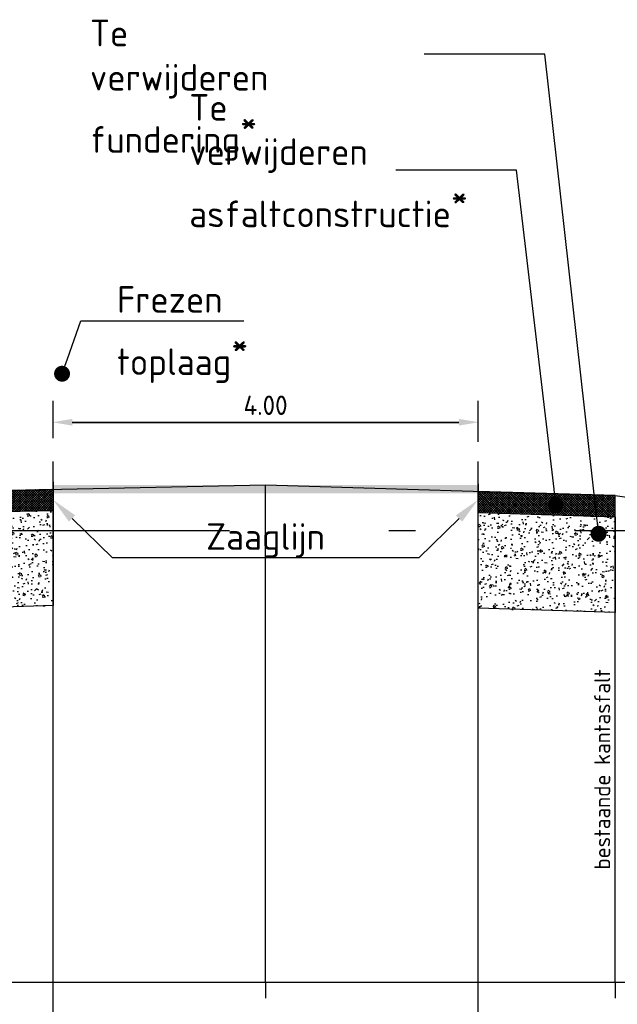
# Model space of a CAD drawing. Extents: x 102676 to 106538, y 417474 to 420545.
# Tile 29 of 112: x 104088.97 to 104094.6, y 418516.87 to 418526.13. Entities that reach past the tile are written whole.
import ezdxf
from ezdxf import colors
from ezdxf.entities.mleader import LeaderData, LeaderLine
from ezdxf.math import Vec2, Vec3

# ---------------------------------------------------------------- set-up
doc = ezdxf.new("R2010")
doc.units = 0
for name, pattern in [('AL-NAP_LIJN', [15.25, 12, -1.5, 0.25, -1.5]), ('AM-AS', [16, 10, -2, 2, -2]), ('XX-HIDDEN', [4, 2, -2])]:
    doc.linetypes.add(name, pattern=pattern)
doc.layers.get('0').update_dxf_attribs({"lineweight": 25})
doc.layers.get('DEFPOINTS').update_dxf_attribs({"lineweight": 25})
for name, color, linetype, lineweight in [('B-WE-AM-AS-G', 10, 'AM-AS', 25), ('B-WE-GW-GRONDWERKLIJN_KRUIN-G', 90, 'Continuous', 25), ('N-PROFIEL-TEKST', 1, 'Continuous', 25), ('R-WE-VH-VERHARDING_ASFALT_ZAAGSNEDE-GD', 7, 'VH-ZAAGSNEDE', 25), ('V-WE-VH-VERHARDING_ASFALT-G', 7, 'XX-HIDDEN', 25), ('V-WE-VH-VERHARDING_FUNDERING_GRANULAAT_MENG-G', 7, 'CONTINUOUS-V', 25), ('X-XX-AL-NAP-G', 7, 'AL-NAP_LIJN', 25), ('X-XX-AL-PROFIELBALK-G', 7, 'Continuous', 25), ('X-XX-AL-PROFIELBALK-T25', 7, 'Continuous', 25), ('X-XX-AL-VERWIJZING_DOORSNEDE-M_OUD', 7, 'Continuous', 25)]:
    doc.layers.add(name, color=color, linetype=linetype, lineweight=lineweight)
doc.layers.add('V-WE-VH-VERHARDING_ASFALT-V', color=7, linetype='Continuous', lineweight=25, true_color=0x646464)
doc.layers.add('X-XX-AL-HULPLIJN-G', color=7, linetype='Continuous', lineweight=25, plot=False)
doc.styles.add('NLCS-ISO-ANNOTATIEF-T18', font='NLCS-ISO.ttf', dxfattribs={"height": 1.8})
doc.styles.add('NLCS-ISO-ANNOTATIEF-T25', font='NLCS-ISO.ttf', dxfattribs={"height": 2.5})
doc.linetypes.add('CONTINUOUS-V', pattern='A,3.5,[24,NLCS.shx,S=0.5,R=0,X=0,Y=0],3.5', length=7)
doc.linetypes.add('KL-WATER-V', pattern='A,3.5,[24,NLCS.shx,S=0.5,R=0,X=0,Y=0],3.5,-0.5,[168,NLCS.shx,S=0.75,R=0,X=0.75,Y=0],-2', length=9.5)
doc.linetypes.add('VH-ZAAGSNEDE', pattern='A,1e-05,-2.54,[181,NLCS.shx,S=2.54,R=0,X=-2.54,Y=0],-5.08,[181,NLCS.shx,S=2.54,R=180,X=2.54,Y=0],-2.54', length=10.16001)
doc.dimstyles.new('NLCS-ANNOTATIEF-T18-PIJL_L2_H1', dxfattribs={"dimtxt": 2.5, "dimasz": 1.8, "dimexe": 2, "dimexo": 2, "dimgap": 0.7, "dimtad": 1, "dimzin": 0, "dimdsep": 46, "dimtxsty": 'NLCS-ISO-ANNOTATIEF-T18', "dimcen": 2.5, "dimdle": 2, "dimclrd": 256, "dimclre": 256, "dimclrt": 10, "dimadec": 1, "dimazin": 0, "dimtfac": 1, "dimtdec": 3, "dimtofl": 0, "dimtmove": 0, "dimatfit": 3, "dimfxl": 2, "dimfxlon": 1, "dimtfillclr": 256, "dimtolj": 1, "dimtzin": 0, "dimlwd": -1, "dimlwe": -1, "dimarcsym": 0})

# ---------------------------------------------------------------- blocks, each defined once
blk = doc.blocks.new('*D47')
at = {"layer": 'DEFPOINTS', "color": 0, "linetype": 'KL-WATER-V', "transparency": 16777216}
for p in [(104093.287, 418522.3452), (104089.287, 418522.0138), (104093.287, 418522.0138)]:
    blk.add_point(p, dxfattribs=at)
at = {"layer": 'N-PROFIEL-TEKST', "transparency": 16777216}
for p, q in [((104089.287, 418522.2138), (104089.287, 418522.5452)), ((104093.287, 418522.2138), (104093.287, 418522.5452)), ((104089.467, 418522.3452), (104093.107, 418522.3452))]:
    blk.add_line(p, q, dxfattribs=at)
at = {"layer": 'N-PROFIEL-TEKST', "linetype": 'KL-WATER-V', "transparency": 16777216}
for points in [[(104089.467, 418522.3752), (104089.467, 418522.3152), (104089.287, 418522.3452)], [(104093.107, 418522.3752), (104093.107, 418522.3152), (104093.287, 418522.3452)]]:
    blk.add_solid(points, dxfattribs=at)
at = {"layer": 'N-PROFIEL-TEKST', "color": 10, "linetype": 'KL-WATER-V', "lineweight": 0, "transparency": 16777216, "insert": (104091.287, 418522.5052), "char_height": 0.18, "attachment_point": 5, "style": 'NLCS-ISO-ANNOTATIEF-T18'}
blk.add_mtext('\\A1;4.00', dxfattribs=at)
blk = doc.blocks.new('_Dot')
at = {"color": 0, "linetype": 'ByBlock', "lineweight": -2}
blk.add_line((-0.5, 0), (-1, 0), dxfattribs=at)
at = {"color": 0, "linetype": 'ByBlock', "const_width": 0.5}
blk.add_lwpolyline([(-0.25, 0, 1), (0.25, 0, 1)], format="xyb", close=True, dxfattribs=at)
blk = doc.blocks.new('*D48')
at = {"layer": 'DEFPOINTS', "color": 0, "transparency": 16777216}
for p in [(104093.2871, 418522.3427), (104089.287, 418521.6533, 0.494), (104093.2871, 418521.6294, -0.2706)]:
    blk.add_point(p, dxfattribs=at)
at = {"layer": 'N-PROFIEL-TEKST', "transparency": 16777216}
for p, q in [((104089.287, 418522.193), (104089.287, 418522.5427)), ((104093.2871, 418522.1592), (104093.2871, 418522.5427)), ((104089.467, 418522.3427), (104093.1071, 418522.3427))]:
    blk.add_line(p, q, dxfattribs=at)
for points in [[(104089.467, 418522.3727), (104089.467, 418522.3127), (104089.287, 418522.3427)], [(104093.1071, 418522.3727), (104093.1071, 418522.3127), (104093.2871, 418522.3427)]]:
    blk.add_solid(points, dxfattribs=at)
at = {"layer": 'N-PROFIEL-TEKST', "color": 10, "transparency": 16777216, "insert": (104091.287, 418522.5027), "char_height": 0.18, "attachment_point": 5, "style": 'NLCS-ISO-ANNOTATIEF-T18'}
blk.add_mtext('\\A1;4.00', dxfattribs=at)

msp = doc.modelspace()

# ---------------------------------------------------------------- hatches: boundary and pattern name
at = {"layer": 'V-WE-VH-VERHARDING_ASFALT-V', "transparency": 33554687}
h = msp.add_hatch(dxfattribs=at)
h.set_pattern_fill('ANSI37', color=8, scale=0.05)
h.set_pattern_definition([(45, (-0.5, 32.328758), (-0.01122532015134, 0.01122532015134), []), (135, (-0.5, 32.328758), (-0.01122532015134, -0.01122532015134), [])])
h.paths.add_polyline_path([(104087.8865, 418521.4844), (104087.8868, 418521.6845), (104089.287, 418521.7133), (104089.287, 418521.5133)])
h = msp.add_hatch(dxfattribs=at)
h.set_pattern_fill('ANSI37', color=8, scale=0.05)
h.set_pattern_definition([(45, (0.5, 32.323852), (-0.01122532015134, 0.01122532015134), []), (135, (0.5, 32.323852), (-0.01122532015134, -0.01122532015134), [])])
h.paths.add_polyline_path([(104094.5775, 418521.4544), (104094.5775, 418521.6545), (104094.432, 418521.6589), (104093.2871, 418521.6937), (104093.287, 418521.4936)])
at = {"layer": 'X-XX-AL-HULPLIJN-G', "transparency": 33554687}
h = msp.add_hatch(dxfattribs=at)
h.set_pattern_fill('AR-CONC', color=8, scale=0.01)
h.set_pattern_definition([(50, (-0.5, 32.32876), (0.182184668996, -0.01593908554), [0.01905, -0.20955]), (355, (-0.5, 32.32876), (-0.035243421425, 0.19105684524), [0.01524, -0.16764058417]), (100.4514447, (-0.48482, 32.32743), (0.14694124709, 0.17511775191), [0.0161900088, -0.1780902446]), (46.1842, (-0.5, 32.37956), (0.27107904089, -0.04204232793), [0.028575, -0.314325]), (96.63555761, (-0.4774, 32.37605), (0.23740413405, 0.2474261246), [0.02428502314, -0.26713560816]), (351.18415117, (-0.5, 32.37956), (0.23740413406, 0.24742612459), [0.02285996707, -0.25145973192]), (21, (-0.4746, 32.36686), (0.15161439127, -0.102265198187), [0.01905, -0.20955]), (326, (-0.4746, 32.36686), (0.06180202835, 0.18418796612), [0.01524, -0.16764]), (71.451445, (-0.46197, 32.35834), (0.21341641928, 0.081922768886), [0.0161900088, -0.1780899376]), (37.5, (-0.5, 32.32876), (0.003088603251, 0.084555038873), [0, -0.165608, 0, -0.17018, 0, -0.168275]), (7.5, (-0.5, 32.32876), (0.06681966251, 0.100180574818), [0, -0.097028, 0, -0.161798, 0, -0.064135]), (327.5, (-0.55664, 32.32876), (0.135590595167, -0.005728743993), [0, -0.0635, 0, -0.19812, 0, -0.26289]), (317.5, (-0.58204, 32.32876), (0.148129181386, 0.025426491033), [0, -0.08255, 0, -0.131572, 0, -0.18669])])
h.paths.add_polyline_path([(104087.8865, 418521.4844), (104089.287, 418521.5133), (104089.287, 418520.6188), (104087.8868, 418520.574)])
h = msp.add_hatch(dxfattribs=at)
h.set_pattern_fill('AR-CONC', color=8, scale=0.01)
h.set_pattern_definition([(50, (0.5, 32.32385), (0.182184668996, -0.01593908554), [0.01905, -0.20955]), (355, (0.5, 32.32385), (-0.035243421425, 0.19105684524), [0.01524, -0.16764058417]), (100.4514447, (0.51518, 32.32252), (0.14694124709, 0.17511775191), [0.0161900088, -0.1780902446]), (46.1842, (0.5, 32.37465), (0.27107904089, -0.04204232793), [0.028575, -0.314325]), (96.63555761, (0.5226, 32.37115), (0.23740413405, 0.2474261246), [0.02428502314, -0.26713560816]), (351.18415117, (0.5, 32.37465), (0.23740413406, 0.24742612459), [0.02285996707, -0.25145973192]), (21, (0.5254, 32.36195), (0.15161439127, -0.102265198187), [0.01905, -0.20955]), (326, (0.5254, 32.36195), (0.06180202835, 0.18418796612), [0.01524, -0.16764]), (71.451445, (0.53803, 32.35343), (0.21341641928, 0.081922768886), [0.0161900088, -0.1780899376]), (37.5, (0.5, 32.32385), (0.003088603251, 0.084555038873), [0, -0.165608, 0, -0.17018, 0, -0.168275]), (7.5, (0.5, 32.32385), (0.06681966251, 0.100180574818), [0, -0.097028, 0, -0.161798, 0, -0.064135]), (327.5, (0.44336, 32.32385), (0.135590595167, -0.005728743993), [0, -0.0635, 0, -0.19812, 0, -0.26289]), (317.5, (0.41796, 32.32385), (0.148129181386, 0.025426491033), [0, -0.08255, 0, -0.131572, 0, -0.18669])])
h.paths.add_polyline_path([(104093.287, 418521.4936), (104094.5775, 418521.4544), (104094.5775, 418520.554), (104093.287, 418520.5932)])
at = {"layer": 'X-XX-AL-VERWIJZING_DOORSNEDE-M_OUD', "linetype": 'KL-WATER-V', "lineweight": 0, "transparency": 33554687}
h = msp.add_hatch(color=9, dxfattribs=at)
h.dxf.hatch_style = 1
h.paths.add_polyline_path([(104089.287, 418521.7545), (104093.287, 418521.7545), (104093.287, 418521.6758), (104089.287, 418521.6758)])

# ---------------------------------------------------------------- linework, layer by layer
at = {"layer": 'B-WE-AM-AS-G', "elevation": 0.494}
msp.add_lwpolyline([(104091.287, 418517.0746), (104091.287, 418521.7545)], dxfattribs=at)
at = {"layer": 'B-WE-GW-GRONDWERKLIJN_KRUIN-G', "color": 8, "elevation": -1.8495}
msp.add_lwpolyline([(104071.4889, 418520.9845), (104080.4889, 418520.4445), (104081.3781, 418519.4445), (104081.8412, 418519.3145), (104082.323, 418519.4245), (104083.2122, 418520.4245), (104083.9959, 418520.7084), (104084.3246, 418520.8445), (104086.0042, 418521.4545), (104086.8986, 418521.6045), (104087.8868, 418521.6845), (104087.8868, 418521.6845), (104091.287, 418521.7545), (104094.5775, 418521.6545), (104096.2928, 418521.4145), (104097.1011, 418521.4345), (104098.7364, 418521.2445), (104099.2014, 418521.0445), (104101.3276, 418519.4845), (104101.5709, 418519.3945), (104101.8141, 418519.4745), (104103.2113, 418520.5061), (104112.2113, 418521.0745)], dxfattribs=at)
at = {"layer": 'R-WE-VH-VERHARDING_ASFALT_ZAAGSNEDE-GD', "color": 6, "ltscale": 0.1, "elevation": -0.2706}
for points in [[(104089.2871, 418521.7848), (104089.287, 418521.5133)], [(104093.2871, 418521.7652), (104093.287, 418521.4936)]]:
    msp.add_lwpolyline(points, dxfattribs=at)
at = {"layer": 'V-WE-VH-VERHARDING_ASFALT-G', "elevation": -0.2706}
for points in [[(104087.8865, 418521.4844), (104087.8868, 418521.6845), (104087.8868, 418521.6845), (104089.287, 418521.7133), (104089.287, 418521.5133)], [(104094.5775, 418521.4544), (104094.5775, 418521.6545), (104094.5775, 418521.6545), (104093.2871, 418521.6937), (104093.287, 418521.4936)]]:
    msp.add_lwpolyline(points, close=True, dxfattribs=at)
at = {"layer": 'V-WE-VH-VERHARDING_FUNDERING_GRANULAAT_MENG-G', "elevation": -0.2706}
for points in [[(104087.8865, 418521.4844), (104089.287, 418521.5133), (104089.287, 418520.6188), (104087.8868, 418520.574)], [(104093.287, 418521.4936), (104094.5775, 418521.4544), (104094.5775, 418520.554), (104093.287, 418520.5932)]]:
    msp.add_lwpolyline(points, close=True, dxfattribs=at)
at = {"layer": 'X-XX-AL-NAP-G'}
msp.add_lwpolyline([(104063.6984, 418521.3245), (104124.3991, 418521.3245)], dxfattribs=at)
at = {"layer": 'X-XX-AL-PROFIELBALK-G', "color": 7, "linetype": 'Continuous', "lineweight": 25}
for p, q in [((104091.287, 418517.0746), (104091.287, 418516.9246)), ((104094.5775, 418517.0746), (104094.5775, 418516.9246))]:
    msp.add_line(p, q, dxfattribs=at)
msp.add_lwpolyline([(104069.3427, 418517.0746), (104124.3991, 418517.0746), (104124.3991, 418515.2101), (104069.3427, 418515.2101)], close=True, dxfattribs=at)
at = {"layer": 'X-XX-AL-VERWIJZING_DOORSNEDE-M_OUD', "color": 1, "elevation": 0.494}
for points in [[(104089.287, 418513.3246), (104089.287, 418521.9745)], [(104093.287, 418513.3246), (104093.287, 418521.9745)]]:
    msp.add_lwpolyline(points, dxfattribs=at)
at = {"layer": 'X-XX-AL-VERWIJZING_DOORSNEDE-M_OUD', "color": 8}
msp.add_lwpolyline([(104094.5775, 418517.0746), (104094.5775, 418521.6545)], dxfattribs=at)
at = {"layer": 'X-XX-AL-VERWIJZING_DOORSNEDE-M_OUD'}
msp.add_lwpolyline([(104093.1082, 418521.4387), (104092.7288, 418521.0681), (104089.8453, 418521.0681), (104089.4659, 418521.4387)], dxfattribs=at)
for points in [[(104089.4368, 418521.4089), (104089.287, 418521.6133), (104089.495, 418521.4685)], [(104093.0791, 418521.4685), (104093.287, 418521.6133), (104093.1373, 418521.4089)]]:
    msp.add_solid(points, dxfattribs=at)

# ---------------------------------------------------------------- texts
at = {"layer": 'X-XX-AL-PROFIELBALK-T25', "insert": (104094.4563, 418520.0201, 0.78), "char_height": 0.15, "attachment_point": 6, "rotation": 90, "style": 'NLCS-ISO-ANNOTATIEF-T25'}
msp.add_mtext_dynamic_manual_height_columns('bestaande kantasfalt', width=3.485719, gutter_width=1.3837, heights=[0.1301], dxfattribs=at)
at = {"layer": 'X-XX-AL-VERWIJZING_DOORSNEDE-M_OUD', "insert": (104091.287, 418521.0681, 0.494), "char_height": 0.25, "width": 2.579013, "attachment_point": 8, "style": 'NLCS-ISO-ANNOTATIEF-T25'}
msp.add_mtext('Zaaglijn', dxfattribs=at)

# ---------------------------------------------------------------- dimensions: what is measured, and where the dimension line sits
at = {"layer": 'N-PROFIEL-TEKST', "linetype": 'KL-WATER-V', "lineweight": 0}
dim = msp.add_linear_dim(base=(104093.287, 418522.3452, -0.2706), p1=(104089.287, 418522.0138, -0.2706), p2=(104093.287, 418522.0138, -0.2706), dimstyle='NLCS-ANNOTATIEF-T18-PIJL_L2_H1', dxfattribs=at)
dim.commit()
dim.dimension.update_dxf_attribs({"geometry": '*D47', "text_midpoint": (104091.287, 418522.5052, -0.2706)})
at = {"layer": 'N-PROFIEL-TEKST'}
dim = msp.add_linear_dim(base=(104093.2871, 418522.3427), p1=(104089.287, 418521.6533, 0.494), p2=(104093.2871, 418521.6294, -0.2706), dimstyle='NLCS-ANNOTATIEF-T18-PIJL_L2_H1', dxfattribs=at)
dim.commit()
dim.dimension.update_dxf_attribs({"geometry": '*D48', "text_midpoint": (104091.287, 418522.5027)})

# ---------------------------------------------------------------- leaders
at = {"layer": 'X-XX-AL-VERWIJZING_DOORSNEDE-M_OUD'}
ml = msp.add_multileader_mtext('Standard', dxfattribs=at)
ml.set_content('\\A1;Te verwijderen fundering{\\H0.98x;\\S*^ ;}', color=256, style='NLCS-ISO-ANNOTATIEF-T25')
ml.set_leader_properties(color=256, linetype='ByLayer', lineweight=-1)
ml.set_arrow_properties(name='DOT')
ml.build(insert=Vec2(0, 0))
ml.multileader.update_dxf_attribs({"text_left_attachment_type": 5, "text_right_attachment_type": 5, "dogleg_length": 2.5, "arrow_head_size": 0.15, "scale": 0.1})
ctx = ml.context
ctx.base_point, ctx.scale, ctx.char_height, ctx.arrow_head_size, ctx.landing_gap_size, ctx.plane_origin = Vec3(104089.5441, 418525.8074, -1.8495), 0.1, 0.25, 0.15, 0.09, Vec3(-46.7291, 9.5063, -1.8495)
ctx.left_attachment, ctx.right_attachment = 5, 5
notes = []
notes.append((ctx, [(1, (1, 1, 0), (104093.9152, 418525.8074, -1.8495), (-1, 0), 0.25, [(0, [(104094.422, 418521.2949, -1.8495)], 0, [])])]))
ctx.mtext.insert, ctx.mtext.width, ctx.mtext.flow_direction = Vec3(104089.6341, 418526.1324, -1.8495), 7.885368, 5
ml = msp.add_multileader_mtext('Standard', dxfattribs=at)
ml.set_content('\\A1;Te verwijderen \\Pasfaltconstructie{\\H0.98x;\\S*^ ;}', color=256, style='NLCS-ISO-ANNOTATIEF-T25')
ml.set_leader_properties(color=256, linetype='ByLayer', lineweight=-1)
ml.set_arrow_properties(name='DOT')
ml.build(insert=Vec2(0, 0))
ml.multileader.update_dxf_attribs({"text_left_attachment_type": 5, "text_right_attachment_type": 5, "dogleg_length": 2.5, "arrow_head_size": 0.15, "scale": 0.1})
ctx = ml.context
ctx.base_point, ctx.scale, ctx.char_height, ctx.arrow_head_size, ctx.landing_gap_size, ctx.plane_origin = Vec3(104090.4792, 418524.7157, -1.8495), 0.1, 0.25, 0.15, 0.09, Vec3(-47.0047, 8.7089, -1.8495)
ctx.left_attachment, ctx.right_attachment = 5, 5
notes.append((ctx, [(1, (1, 1, 0), (104093.6503, 418524.7157, -1.8495), (-1, 0), 0.25, [(0, [(104094.0206, 418521.5654, -1.8495)], 0, [])])]))
ctx.mtext.insert, ctx.mtext.width, ctx.mtext.flow_direction = Vec3(104090.5692, 418525.4323, -1.8495), 7.885368, 5
ml = msp.add_multileader_mtext('Standard', dxfattribs=at)
ml.set_content('\\A1;Frezen toplaag{\\H0.98x;\\S*^ ;}', color=256, style='NLCS-ISO-ANNOTATIEF-T25')
ml.set_leader_properties(color=256, linetype='ByLayer', lineweight=-1)
ml.set_arrow_properties(name='DOT')
ml.build(insert=Vec2(0, 0))
ml.multileader.update_dxf_attribs({"text_left_attachment_type": 5, "text_right_attachment_type": 5, "dogleg_length": 2.5, "arrow_head_size": 0.15, "scale": 0.1})
ctx = ml.context
ctx.base_point, ctx.scale, ctx.char_height, ctx.arrow_head_size, ctx.landing_gap_size, ctx.plane_origin = Vec3(104089.7985, 418523.2997), 0.1, 0.25, 0.15, 0.09, Vec3(208230.9505, 9.076)
ctx.left_attachment, ctx.right_attachment = 5, 5
notes.append((ctx, [(1, (1, 1, 0), (104089.5485, 418523.2997), (1, 0), 0.25, [(0, [(104089.3712, 418522.8007)], 0, [])])]))
ctx.mtext.insert, ctx.mtext.width, ctx.mtext.flow_direction = Vec3(104089.8885, 418523.6247), 11.828053, 5
for ctx, leaders in notes:
    for number, flags, end, landing, length, lines in leaders:
        leader = LeaderData()
        leader.index, (leader.has_last_leader_line, leader.has_dogleg_vector, leader.attachment_direction) = number, flags
        leader.last_leader_point, leader.dogleg_vector, leader.dogleg_length = Vec3(end), Vec3(landing), length
        for number, points, colour, breaks in lines:
            line = LeaderLine()
            line.index, line.vertices, line.color, line.breaks = number, Vec3.list(points), colors.encode_raw_color(colour), breaks
            leader.lines.append(line)
        ctx.leaders.append(leader)

doc.saveas('drawing.dxf')
